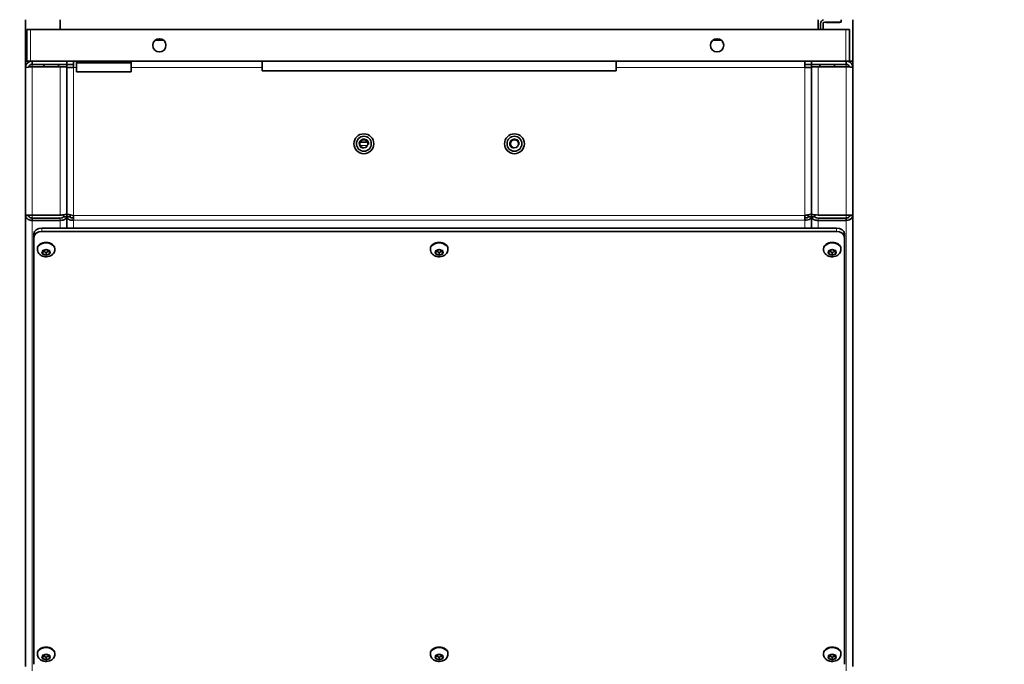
# Model space of a CAD drawing. Header units: millimetres. Extents: x 0 to 5040, y 0 to 3564.
# Tile 4 of 45: x 1345 to 1940, y 333 to 723. Entities that reach past the tile are written whole.
import ezdxf

# ---------------------------------------------------------------- set-up
doc = ezdxf.new("R2010")
doc.units = ezdxf.units.MM
doc.header["$LTSCALE"] = 12
for name, color, linetype, lineweight, true_color in [('Filettatura(ISO)', 3, 'Continuous', 9, 0x00ff00), ('Quote(ISO)', 7, 'Continuous', 25, 0x80ff00), ('Spigoli tangenti visibili(ISO)', 7, 'Continuous', 15, 0x00803f)]:
    doc.layers.add(name, color=color, linetype=linetype, lineweight=lineweight, true_color=true_color)
doc.layers.add('Spigoli visibili(ISO)', color=7, linetype='Continuous', lineweight=35)
doc.styles.add('Corrente-BSI', font='arial.ttf')
doc.dimstyles.new('DEFAULT-ISO', dxfattribs={"dimscale": 12, "dimtxt": 3.5, "dimasz": 2.5, "dimexe": 1, "dimexo": 1, "dimgap": 0.762, "dimtad": 1, "dimtoh": 1, "dimrnd": 1e-08, "dimtxsty": 'Corrente-BSI', "dimcen": 0.09, "dimdle": 10, "dimclrd": 7, "dimclre": 7, "dimclrt": 7, "dimazin": 2, "dimtfac": 0.571429, "dimtmove": 0, "dimatfit": 3, "dimfxl": 1, "dimtolj": 1, "dimlwd": 5, "dimlwe": 5, "dimarcsym": 0})

# ---------------------------------------------------------------- blocks, each defined once
blk = doc.blocks.new('*D17')
at = {"layer": 'Defpoints', "color": 0, "linetype": 'Continuous', "transparency": 16777216}
for p in [(1348.93, 947.63), (1118.93, 212.98), (1598.93, 212.98)]:
    blk.add_point(p, dxfattribs=at)
at = {"layer": 'Quote(ISO)', "color": 7, "linetype": 'Continuous', "lineweight": 5, "transparency": 16777216}
for p, q in [((1336.93, 947.63), (1106.93, 947.63)), ((1118.93, 917.63), (1118.93, 242.98)), ((1586.93, 212.98), (1106.93, 212.98))]:
    blk.add_line(p, q, dxfattribs=at)
at = {"layer": 'Quote(ISO)', "color": 7, "linetype": 'Continuous', "transparency": 16777216}
for points in [[(1113.93, 917.63), (1123.93, 917.63), (1118.93, 947.63)], [(1113.93, 242.98), (1123.93, 242.98), (1118.93, 212.98)]]:
    blk.add_solid(points, dxfattribs=at)
at = {"layer": 'Quote(ISO)', "color": 7, "linetype": 'Continuous', "lineweight": 9, "transparency": 16777216, "insert": (1066.87, 533.92), "char_height": 42, "attachment_point": 1, "rotation": 90, "style": 'Corrente-BSI'}
blk.add_mtext('\\A1;735', dxfattribs=at)
blk = doc.blocks.new('*D20')
at = {"layer": 'Defpoints', "color": 0, "linetype": 'Continuous', "transparency": 16777216}
for p in [(1848.93, 947.63), (2040.93, 947.63), (1848.93, 324.63)]:
    blk.add_point(p, dxfattribs=at)
at = {"layer": 'Quote(ISO)', "color": 7, "linetype": 'Continuous', "lineweight": 5, "transparency": 16777216}
for p, q in [((1860.93, 947.63), (2052.93, 947.63)), ((2040.93, 354.63), (2040.93, 917.63)), ((1860.93, 324.63), (2052.93, 324.63))]:
    blk.add_line(p, q, dxfattribs=at)
at = {"layer": 'Quote(ISO)', "color": 7, "linetype": 'Continuous', "transparency": 16777216}
for points in [[(2035.93, 917.63), (2045.93, 917.63), (2040.93, 947.63)], [(2035.93, 354.63), (2045.93, 354.63), (2040.93, 324.63)]]:
    blk.add_solid(points, dxfattribs=at)
at = {"layer": 'Quote(ISO)', "color": 7, "linetype": 'Continuous', "lineweight": 9, "transparency": 16777216, "insert": (1988.87, 589.62), "char_height": 42, "attachment_point": 1, "rotation": 90, "style": 'Corrente-BSI'}
blk.add_mtext('\\A1;623', dxfattribs=at)

msp = doc.modelspace()

# ---------------------------------------------------------------- linework, layer by layer
at = {"layer": 'Filettatura(ISO)'}
for centre in [(1553.432, 647.628), (1644.432, 647.628)]:
    msp.add_arc(centre, 3, 350, 260, dxfattribs=at)
at = {"layer": 'Spigoli tangenti visibili(ISO)'}
for p, q in [((1352.092, 716.628), (1352.092, 697.628)), ((1844.612, 716.628), (1844.612, 697.628)), ((1352.932, 695.628), (1352.932, 694.214)), ((1352.932, 694.214), (1352.932, 604.539)), ((1369.932, 604.539), (1369.932, 694.214)), ((1377.932, 693.628), (1377.932, 604.285)), ((1379.852, 693.628), (1377.932, 693.628)), ((1491.932, 693.628), (1412.852, 693.628)), ((1819.932, 693.628), (1705.932, 693.628)), ((1819.932, 604.285), (1819.932, 693.628)), ((1827.932, 694.214), (1827.932, 604.539)), ((1844.932, 694.214), (1844.932, 695.628)), ((1844.932, 604.539), (1844.932, 694.214)), ((1555.678, 646.628), (1551.186, 646.628)), ((1352.932, 604.539), (1352.932, 602.691)), ((1352.932, 601.277), (1352.932, 328.98)), ((1369.932, 601.277), (1369.932, 602.691)), ((1369.932, 596.683), (1369.932, 601.277)), ((1377.932, 604.285), (1819.932, 604.285)), ((1377.932, 601.457), (1377.932, 596.683)), ((1819.932, 601.457), (1377.932, 601.457)), ((1819.932, 596.683), (1819.932, 601.457)), ((1827.932, 602.691), (1827.932, 601.277)), ((1827.932, 601.277), (1827.932, 596.683)), ((1844.932, 602.691), (1844.932, 604.539)), ((1844.932, 328.98), (1844.932, 601.277)), ((1358.932, 594.561), (1358.932, 596.683)), ((1838.932, 596.683), (1838.932, 594.561))]:
    msp.add_line(p, q, dxfattribs=at)
for centre in [(1361.432, 583.785), (1598.932, 583.785), (1836.432, 583.785), (1361.432, 339.126), (1598.932, 339.126), (1836.432, 339.126)]:
    msp.add_ellipse(centre, major_axis=(5.25, 0), ratio=0.7071068, start_param=0, end_param=3.1415927, dxfattribs=at)
for centre in [(1361.432, 581.975), (1598.932, 581.975), (1836.432, 581.975), (1361.432, 337.316), (1598.932, 337.316), (1836.432, 337.316)]:
    msp.add_ellipse(centre, major_axis=(-2.69, 0), ratio=0.7071068, dxfattribs=at)
at = {"layer": 'Spigoli visibili(ISO)'}
for p, q in [((1348.932, 697.628), (1348.932, 722.628)), ((1369.932, 716.628), (1369.932, 722.628)), ((1827.932, 716.628), (1827.932, 722.628)), ((1829.432, 716.628), (1829.432, 720.228)), ((1830.932, 720.228), (1830.932, 716.628)), ((1841.932, 721.228), (1831.932, 721.228)), ((1832.832, 721.228), (1832.732, 721.128)), ((1841.132, 721.128), (1832.732, 721.128)), ((1832.732, 721.128), (1832.732, 720.838)), ((1841.132, 720.838), (1832.732, 720.838)), ((1841.032, 721.228), (1841.132, 721.128)), ((1841.132, 721.128), (1841.132, 720.838)), ((1841.932, 722.628), (1841.932, 721.228)), ((1848.932, 722.628), (1848.932, 697.628)), ((1349.852, 716.628), (1352.092, 716.628)), ((1349.852, 716.628), (1349.852, 697.628)), ((1844.612, 716.628), (1352.092, 716.628)), ((1844.612, 716.628), (1846.852, 716.628)), ((1846.852, 716.628), (1846.852, 697.628)), ((1432.404, 710.208), (1427.3, 710.208)), ((1769.404, 710.208), (1764.3, 710.208)), ((1349.852, 697.628), (1348.932, 697.628)), ((1348.932, 693.628), (1348.932, 697.628)), ((1349.852, 697.628), (1352.092, 697.628)), ((1844.612, 697.628), (1352.092, 697.628)), ((1352.932, 695.628), (1352.932, 697.628)), ((1373.932, 695.628), (1373.932, 697.628)), ((1377.932, 693.628), (1377.932, 697.628)), ((1379.852, 696.628), (1379.852, 697.628)), ((1379.852, 696.628), (1379.852, 691.128)), ((1379.852, 696.628), (1412.852, 696.628)), ((1412.852, 696.628), (1412.852, 697.628)), ((1412.852, 696.628), (1412.852, 691.128)), ((1491.932, 697.628), (1491.932, 691.628)), ((1705.932, 697.628), (1705.932, 691.628)), ((1819.932, 697.628), (1819.932, 693.628)), ((1823.932, 695.628), (1823.932, 697.628)), ((1844.612, 697.628), (1846.852, 697.628)), ((1844.932, 695.628), (1844.932, 697.628)), ((1848.932, 697.628), (1846.852, 697.628)), ((1848.932, 697.628), (1848.932, 693.628)), ((1348.932, 604.285), (1348.932, 693.628)), ((1352.932, 695.628), (1373.932, 695.628)), ((1352.932, 694.214), (1369.932, 694.214)), ((1359.982, 694.214), (1359.982, 695.628)), ((1368.882, 694.214), (1368.882, 695.628)), ((1373.932, 694.214), (1369.932, 694.214)), ((1377.932, 695.628), (1373.932, 695.628)), ((1373.932, 695.628), (1373.932, 694.214)), ((1373.932, 694.214), (1373.932, 605.368)), ((1373.932, 605.368), (1373.932, 693.628)), ((1377.932, 693.628), (1373.932, 693.628)), ((1379.852, 691.128), (1412.852, 691.128)), ((1491.932, 691.628), (1705.932, 691.628)), ((1823.932, 695.628), (1819.932, 695.628)), ((1823.932, 693.628), (1819.932, 693.628)), ((1844.932, 695.628), (1823.932, 695.628)), ((1823.932, 695.628), (1823.932, 694.214)), ((1823.932, 605.368), (1823.932, 694.214)), ((1827.932, 694.214), (1823.932, 694.214)), ((1823.932, 693.628), (1823.932, 605.368)), ((1827.932, 694.214), (1844.932, 694.214)), ((1828.982, 694.214), (1828.982, 695.628)), ((1837.882, 694.214), (1837.882, 695.628)), ((1848.932, 693.628), (1848.932, 604.285)), ((1551.186, 648.628), (1555.678, 648.628)), ((1348.932, 331.628), (1348.932, 604.285)), ((1350.932, 604.285), (1348.932, 604.285)), ((1369.932, 604.539), (1352.932, 604.539)), ((1352.932, 602.691), (1369.932, 602.691)), ((1352.932, 602.691), (1352.932, 601.277)), ((1352.932, 601.277), (1369.932, 601.277)), ((1371.932, 603.52), (1371.932, 604.65)), ((1371.932, 603.52), (1373.932, 603.52)), ((1373.932, 603.52), (1373.932, 605.368)), ((1373.932, 605.368), (1373.932, 603.52)), ((1373.932, 603.52), (1373.932, 596.683)), ((1373.932, 596.683), (1373.932, 603.52)), ((1375.932, 603.52), (1373.932, 603.52)), ((1375.932, 603.52), (1375.932, 604.646)), ((1377.932, 601.457), (1377.932, 604.285)), ((1819.932, 604.285), (1819.932, 601.457)), ((1821.932, 603.52), (1821.932, 604.646)), ((1821.932, 603.52), (1823.932, 603.52)), ((1823.932, 605.368), (1823.932, 603.52)), ((1823.932, 603.52), (1823.932, 605.368)), ((1823.932, 596.683), (1823.932, 603.52)), ((1825.932, 603.52), (1823.932, 603.52)), ((1823.932, 603.52), (1823.932, 596.683)), ((1825.932, 603.52), (1825.932, 604.65)), ((1844.932, 604.539), (1827.932, 604.539)), ((1844.932, 602.691), (1827.932, 602.691)), ((1827.932, 601.277), (1844.932, 601.277)), ((1844.932, 602.691), (1844.932, 601.277)), ((1846.932, 604.285), (1848.932, 604.285)), ((1848.932, 604.285), (1848.932, 331.628)), ((1838.932, 596.683), (1358.932, 596.683)), ((1353.932, 593.147), (1353.932, 591.026)), ((1353.932, 332.932), (1353.932, 591.026)), ((1358.932, 594.561), (1838.932, 594.561)), ((1843.932, 591.026), (1843.932, 593.147)), ((1843.932, 591.026), (1843.932, 332.932)), ((1356.182, 583.785), (1356.182, 584.308)), ((1359.432, 582.791), (1361.432, 583.608)), ((1361.432, 583.608), (1363.432, 582.791)), ((1366.682, 583.785), (1366.682, 584.308)), ((1593.682, 583.785), (1593.682, 584.308)), ((1596.932, 582.791), (1598.932, 583.608)), ((1598.932, 583.608), (1600.932, 582.791)), ((1604.182, 583.785), (1604.182, 584.308)), ((1831.182, 583.785), (1831.182, 584.308)), ((1834.432, 582.791), (1836.432, 583.608)), ((1836.432, 583.608), (1838.432, 582.791)), ((1841.682, 583.785), (1841.682, 584.308)), ((1359.432, 581.158), (1359.432, 582.791)), ((1361.432, 580.342), (1359.432, 581.158)), ((1361.432, 580.342), (1361.432, 581.812)), ((1363.432, 581.158), (1361.432, 580.342)), ((1363.432, 582.791), (1363.432, 581.158)), ((1596.932, 581.158), (1596.932, 582.791)), ((1598.932, 580.342), (1596.932, 581.158)), ((1598.932, 580.342), (1598.932, 581.812)), ((1600.932, 581.158), (1598.932, 580.342)), ((1600.932, 582.791), (1600.932, 581.158)), ((1834.432, 581.158), (1834.432, 582.791)), ((1836.432, 580.342), (1834.432, 581.158)), ((1836.432, 580.342), (1836.432, 581.812)), ((1838.432, 581.158), (1836.432, 580.342)), ((1838.432, 582.791), (1838.432, 581.158)), ((1356.182, 339.126), (1356.182, 339.649)), ((1366.682, 339.126), (1366.682, 339.649)), ((1593.682, 339.126), (1593.682, 339.649)), ((1604.182, 339.126), (1604.182, 339.649)), ((1831.182, 339.126), (1831.182, 339.649)), ((1841.682, 339.126), (1841.682, 339.649)), ((1359.432, 338.132), (1361.432, 338.949)), ((1359.432, 336.499), (1359.432, 338.132)), ((1361.432, 335.683), (1359.432, 336.499)), ((1361.432, 338.949), (1363.432, 338.132)), ((1361.432, 335.683), (1361.432, 337.154)), ((1363.432, 336.499), (1361.432, 335.683)), ((1363.432, 338.132), (1363.432, 336.499)), ((1596.932, 338.132), (1598.932, 338.949)), ((1596.932, 336.499), (1596.932, 338.132)), ((1598.932, 335.683), (1596.932, 336.499)), ((1598.932, 338.949), (1600.932, 338.132)), ((1598.932, 335.683), (1598.932, 337.154)), ((1600.932, 336.499), (1598.932, 335.683)), ((1600.932, 338.132), (1600.932, 336.499)), ((1834.432, 338.132), (1836.432, 338.949)), ((1834.432, 336.499), (1834.432, 338.132)), ((1836.432, 335.683), (1834.432, 336.499)), ((1836.432, 338.949), (1838.432, 338.132)), ((1836.432, 335.683), (1836.432, 337.154)), ((1838.432, 336.499), (1836.432, 335.683)), ((1838.432, 338.132), (1838.432, 336.499))]:
    msp.add_line(p, q, dxfattribs=at)
for centre, radius in [((1429.852, 707.128), 4), ((1766.852, 707.128), 4), ((1553.432, 647.628), 6), ((1553.432, 647.628), 4.5), ((1553.432, 647.628), 2.458), ((1644.432, 647.628), 6), ((1644.432, 647.628), 4.5), ((1644.432, 647.628), 2.458)]:
    msp.add_circle(centre, radius, dxfattribs=at)
for radius, start in [(2.5, 106.260205), (1, 90)]:
    msp.add_arc((1831.932, 720.228), radius, start, 180, dxfattribs=at)
for centre, major_axis, ratio, start_param, end_param in [((1369.932, 603.52), (2, 0), 0.4142136, 4.712389, 6.2831853), ((1827.932, 603.52), (-2, 0), 0.4142136, 0, 1.5707963), ((1358.932, 593.147), (-5, 0), 0.7071068, 4.712389, 6.2831853), ((1838.932, 593.147), (5, 0), 0.7071068, 0, 1.5707963), ((1358.932, 591.026), (-5, 0), 0.7071068, 4.712389, 6.2831853), ((1838.932, 591.026), (5, 0), 0.7071068, 0, 1.5707963), ((1361.432, 584.308), (-5.25, 0), 0.7071068, 3.1415927, 6.2831853), ((1598.932, 584.308), (-5.25, 0), 0.7071068, 3.1415927, 6.2831853), ((1836.432, 584.308), (-5.25, 0), 0.7071068, 3.1415927, 6.2831853), ((1361.432, 339.649), (-5.25, 0), 0.7071068, 3.1415927, 6.2831853), ((1598.932, 339.649), (-5.25, 0), 0.7071068, 3.1415927, 6.2831853), ((1836.432, 339.649), (-5.25, 0), 0.7071068, 3.1415927, 6.2831853)]:
    msp.add_ellipse(centre, major_axis=major_axis, ratio=ratio, start_param=start_param, end_param=end_param, dxfattribs=at)
for points, knots in [([(1352.932, 697.628), (1351.659, 697.628), (1350.402, 696.978), (1349.667, 695.938), (1349.193, 695.268), (1348.932, 694.449), (1348.932, 693.628)], [0, 0, 0, 0, 0.9551001, 0.9551001, 0.9551001, 1.5707963, 1.5707963, 1.5707963, 1.5707963]), ([(1848.932, 693.628), (1848.932, 694.902), (1848.282, 696.158), (1847.242, 696.894), (1846.572, 697.368), (1845.753, 697.628), (1844.932, 697.628)], [0, 0, 0, 0, 0.9551001, 0.9551001, 0.9551001, 1.5707963, 1.5707963, 1.5707963, 1.5707963]), ([(1348.932, 693.628), (1348.932, 693.747), (1349.582, 693.866), (1350.622, 693.985), (1351.292, 694.061), (1352.111, 694.138), (1352.932, 694.214)], [0, 0, 0, 0, 0.9551001, 0.9551001, 0.9551001, 1.5707963, 1.5707963, 1.5707963, 1.5707963]), ([(1350.974, 694.022), (1351.103, 694.631), (1351.523, 695.179), (1352.089, 695.442), (1352.352, 695.564), (1352.642, 695.628), (1352.932, 695.628)], [0.1986775, 0.1986775, 0.1986775, 0.1986775, 1.1358119, 1.1358119, 1.1358119, 1.5707963, 1.5707963, 1.5707963, 1.5707963]), ([(1846.89, 694.022), (1846.761, 694.631), (1846.342, 695.179), (1845.775, 695.442), (1845.512, 695.564), (1845.222, 695.628), (1844.932, 695.628)], [0.1986775, 0.1986775, 0.1986775, 0.1986775, 1.1358119, 1.1358119, 1.1358119, 1.5707963, 1.5707963, 1.5707963, 1.5707963]), ([(1844.932, 694.214), (1846.206, 694.095), (1847.462, 693.977), (1848.198, 693.858), (1848.672, 693.781), (1848.932, 693.705), (1848.932, 693.628)], [0, 0, 0, 0, 0.9551001, 0.9551001, 0.9551001, 1.5707963, 1.5707963, 1.5707963, 1.5707963]), ([(1352.932, 604.539), (1351.659, 604.488), (1350.402, 604.436), (1349.667, 604.385), (1349.193, 604.352), (1348.932, 604.318), (1348.932, 604.285)], [0, 0, 0, 0, 0.9551001, 0.9551001, 0.9551001, 1.5707963, 1.5707963, 1.5707963, 1.5707963]), ([(1348.932, 604.285), (1348.932, 603.348), (1349.582, 602.423), (1350.622, 601.867), (1351.292, 601.508), (1352.111, 601.301), (1352.932, 601.277)], [0, 0, 0, 0, 0.9551001, 0.9551001, 0.9551001, 1.5707963, 1.5707963, 1.5707963, 1.5707963]), ([(1350.932, 604.285), (1350.932, 604.346), (1351.403, 604.408), (1352.089, 604.469), (1352.352, 604.492), (1352.642, 604.516), (1352.932, 604.539)], [0, 0, 0, 0, 1.1358119, 1.1358119, 1.1358119, 1.5707963, 1.5707963, 1.5707963, 1.5707963]), ([(1350.932, 604.285), (1350.932, 603.707), (1351.403, 603.142), (1352.089, 602.873), (1352.352, 602.77), (1352.642, 602.708), (1352.932, 602.691)], [0, 0, 0, 0, 1.1358119, 1.1358119, 1.1358119, 1.5707963, 1.5707963, 1.5707963, 1.5707963]), ([(1373.932, 605.368), (1373.932, 605.105), (1373.286, 604.845), (1372.251, 604.693), (1371.579, 604.594), (1370.757, 604.539), (1369.932, 604.539)], [1.5707963, 1.5707963, 1.5707963, 1.5707963, 2.5233664, 2.5233664, 2.5233664, 3.1415927, 3.1415927, 3.1415927, 3.1415927]), ([(1369.932, 601.277), (1371.202, 601.277), (1372.456, 601.64), (1373.192, 602.22), (1373.67, 602.597), (1373.932, 603.058), (1373.932, 603.52)], [-3.1415927, -3.1415927, -3.1415927, -3.1415927, -2.1890226, -2.1890226, -2.1890226, -1.5707963, -1.5707963, -1.5707963, -1.5707963]), ([(1377.932, 604.285), (1376.659, 604.505), (1375.402, 604.724), (1374.667, 604.943), (1374.193, 605.085), (1373.932, 605.226), (1373.932, 605.368)], [0, 0, 0, 0, 0.9551001, 0.9551001, 0.9551001, 1.5707963, 1.5707963, 1.5707963, 1.5707963]), ([(1373.932, 603.52), (1373.932, 602.775), (1374.582, 602.041), (1375.622, 601.676), (1376.292, 601.441), (1377.111, 601.357), (1377.932, 601.457)], [0, 0, 0, 0, 0.9551001, 0.9551001, 0.9551001, 1.5707963, 1.5707963, 1.5707963, 1.5707963]), ([(1377.932, 602.871), (1377.175, 602.687), (1376.438, 602.835), (1376.118, 603.136), (1375.996, 603.251), (1375.932, 603.385), (1375.932, 603.52)], [0, 0, 0, 0, 1.1358119, 1.1358119, 1.1358119, 1.5707963, 1.5707963, 1.5707963, 1.5707963]), ([(1823.932, 605.368), (1823.932, 605.148), (1823.282, 604.929), (1822.242, 604.709), (1821.572, 604.568), (1820.753, 604.427), (1819.932, 604.285)], [0, 0, 0, 0, 0.9551001, 0.9551001, 0.9551001, 1.5707963, 1.5707963, 1.5707963, 1.5707963]), ([(1819.932, 601.457), (1821.206, 601.302), (1822.462, 601.606), (1823.198, 602.186), (1823.672, 602.56), (1823.932, 603.039), (1823.932, 603.52)], [0, 0, 0, 0, 0.9551001, 0.9551001, 0.9551001, 1.5707963, 1.5707963, 1.5707963, 1.5707963]), ([(1819.932, 602.871), (1820.689, 602.687), (1821.427, 602.835), (1821.746, 603.136), (1821.868, 603.251), (1821.932, 603.385), (1821.932, 603.52)], [0, 0, 0, 0, 1.1358119, 1.1358119, 1.1358119, 1.5707963, 1.5707963, 1.5707963, 1.5707963]), ([(1827.932, 604.539), (1826.662, 604.539), (1825.409, 604.673), (1824.673, 604.887), (1824.195, 605.027), (1823.932, 605.197), (1823.932, 605.368)], [-3.1415927, -3.1415927, -3.1415927, -3.1415927, -2.1890226, -2.1890226, -2.1890226, -1.5707963, -1.5707963, -1.5707963, -1.5707963]), ([(1823.932, 603.52), (1823.932, 602.808), (1824.579, 602.105), (1825.614, 601.692), (1826.286, 601.424), (1827.108, 601.277), (1827.932, 601.277)], [1.5707963, 1.5707963, 1.5707963, 1.5707963, 2.5233664, 2.5233664, 2.5233664, 3.1415927, 3.1415927, 3.1415927, 3.1415927]), ([(1848.932, 604.285), (1848.932, 604.337), (1848.282, 604.388), (1847.242, 604.44), (1846.572, 604.473), (1845.753, 604.506), (1844.932, 604.539)], [0, 0, 0, 0, 0.9551001, 0.9551001, 0.9551001, 1.5707963, 1.5707963, 1.5707963, 1.5707963]), ([(1846.932, 604.285), (1846.932, 604.346), (1846.462, 604.408), (1845.775, 604.469), (1845.512, 604.492), (1845.222, 604.516), (1844.932, 604.539)], [0, 0, 0, 0, 1.1358119, 1.1358119, 1.1358119, 1.5707963, 1.5707963, 1.5707963, 1.5707963]), ([(1844.932, 601.277), (1846.206, 601.314), (1847.462, 601.81), (1848.198, 602.581), (1848.672, 603.079), (1848.932, 603.681), (1848.932, 604.285)], [0, 0, 0, 0, 0.9551001, 0.9551001, 0.9551001, 1.5707963, 1.5707963, 1.5707963, 1.5707963]), ([(1846.932, 604.285), (1846.932, 603.707), (1846.462, 603.142), (1845.775, 602.873), (1845.512, 602.77), (1845.222, 602.708), (1844.932, 602.691)], [0, 0, 0, 0, 1.1358119, 1.1358119, 1.1358119, 1.5707963, 1.5707963, 1.5707963, 1.5707963]), ([(1366.682, 583.785), (1366.682, 583.344), (1366.606, 582.905), (1366.318, 582.07), (1366.101, 581.68), (1365.547, 580.949), (1365.198, 580.624), (1364.381, 580.043), (1363.903, 579.809), (1362.864, 579.459), (1362.299, 579.357), (1361.149, 579.302), (1360.564, 579.354), (1359.429, 579.622), (1358.879, 579.836), (1357.891, 580.431), (1357.447, 580.801), (1356.77, 581.655), (1356.517, 582.112), (1356.244, 582.99), (1356.182, 583.387), (1356.182, 583.785)], [6.2831853, 6.2831853, 6.2831853, 6.2831853, 6.5225051, 6.5225051, 6.7751696, 6.7751696, 7.0658726, 7.0658726, 7.4086103, 7.4086103, 7.7875254, 7.7875254, 8.175823, 8.175823, 8.5600547, 8.5600547, 8.9147312, 8.9147312, 9.2087231, 9.2087231, 9.424778, 9.424778, 9.424778, 9.424778]), ([(1604.182, 583.785), (1604.182, 583.344), (1604.106, 582.905), (1603.818, 582.07), (1603.601, 581.68), (1603.047, 580.949), (1602.698, 580.624), (1601.881, 580.043), (1601.403, 579.809), (1600.364, 579.459), (1599.799, 579.357), (1598.649, 579.302), (1598.064, 579.354), (1596.929, 579.622), (1596.379, 579.836), (1595.391, 580.431), (1594.947, 580.801), (1594.27, 581.655), (1594.017, 582.112), (1593.744, 582.99), (1593.682, 583.387), (1593.682, 583.785)], [6.2831853, 6.2831853, 6.2831853, 6.2831853, 6.5225051, 6.5225051, 6.7751696, 6.7751696, 7.0658726, 7.0658726, 7.4086103, 7.4086103, 7.7875254, 7.7875254, 8.175823, 8.175823, 8.5600547, 8.5600547, 8.9147312, 8.9147312, 9.2087231, 9.2087231, 9.424778, 9.424778, 9.424778, 9.424778]), ([(1841.682, 583.785), (1841.682, 583.344), (1841.606, 582.905), (1841.318, 582.07), (1841.101, 581.68), (1840.547, 580.949), (1840.198, 580.624), (1839.381, 580.043), (1838.903, 579.809), (1837.864, 579.459), (1837.299, 579.357), (1836.149, 579.302), (1835.564, 579.354), (1834.429, 579.622), (1833.879, 579.836), (1832.891, 580.431), (1832.447, 580.801), (1831.77, 581.655), (1831.517, 582.112), (1831.244, 582.99), (1831.182, 583.387), (1831.182, 583.785)], [6.2831853, 6.2831853, 6.2831853, 6.2831853, 6.5225051, 6.5225051, 6.7751696, 6.7751696, 7.0658726, 7.0658726, 7.4086103, 7.4086103, 7.7875254, 7.7875254, 8.175823, 8.175823, 8.5600547, 8.5600547, 8.9147312, 8.9147312, 9.2087231, 9.2087231, 9.424778, 9.424778, 9.424778, 9.424778]), ([(1366.682, 339.126), (1366.682, 338.685), (1366.606, 338.246), (1366.318, 337.411), (1366.101, 337.021), (1365.547, 336.29), (1365.198, 335.965), (1364.381, 335.384), (1363.903, 335.15), (1362.864, 334.8), (1362.299, 334.698), (1361.149, 334.643), (1360.564, 334.695), (1359.429, 334.963), (1358.879, 335.177), (1357.891, 335.772), (1357.447, 336.142), (1356.77, 336.996), (1356.517, 337.453), (1356.244, 338.331), (1356.182, 338.728), (1356.182, 339.126)], [6.2831853, 6.2831853, 6.2831853, 6.2831853, 6.5225051, 6.5225051, 6.7751696, 6.7751696, 7.0658726, 7.0658726, 7.4086103, 7.4086103, 7.7875254, 7.7875254, 8.175823, 8.175823, 8.5600547, 8.5600547, 8.9147312, 8.9147312, 9.2087231, 9.2087231, 9.424778, 9.424778, 9.424778, 9.424778]), ([(1604.182, 339.126), (1604.182, 338.685), (1604.106, 338.246), (1603.818, 337.411), (1603.601, 337.021), (1603.047, 336.29), (1602.698, 335.965), (1601.881, 335.384), (1601.403, 335.15), (1600.364, 334.8), (1599.799, 334.698), (1598.649, 334.643), (1598.064, 334.695), (1596.929, 334.963), (1596.379, 335.177), (1595.391, 335.772), (1594.947, 336.142), (1594.27, 336.996), (1594.017, 337.453), (1593.744, 338.331), (1593.682, 338.728), (1593.682, 339.126)], [6.2831853, 6.2831853, 6.2831853, 6.2831853, 6.5225051, 6.5225051, 6.7751696, 6.7751696, 7.0658726, 7.0658726, 7.4086103, 7.4086103, 7.7875254, 7.7875254, 8.175823, 8.175823, 8.5600547, 8.5600547, 8.9147312, 8.9147312, 9.2087231, 9.2087231, 9.424778, 9.424778, 9.424778, 9.424778]), ([(1841.682, 339.126), (1841.682, 338.685), (1841.606, 338.246), (1841.318, 337.411), (1841.101, 337.021), (1840.547, 336.29), (1840.198, 335.965), (1839.381, 335.384), (1838.903, 335.15), (1837.864, 334.8), (1837.299, 334.698), (1836.149, 334.643), (1835.564, 334.695), (1834.429, 334.963), (1833.879, 335.177), (1832.891, 335.772), (1832.447, 336.142), (1831.77, 336.996), (1831.517, 337.453), (1831.244, 338.331), (1831.182, 338.728), (1831.182, 339.126)], [6.2831853, 6.2831853, 6.2831853, 6.2831853, 6.5225051, 6.5225051, 6.7751696, 6.7751696, 7.0658726, 7.0658726, 7.4086103, 7.4086103, 7.7875254, 7.7875254, 8.175823, 8.175823, 8.5600547, 8.5600547, 8.9147312, 8.9147312, 9.2087231, 9.2087231, 9.424778, 9.424778, 9.424778, 9.424778])]:
    msp.add_open_spline(points, degree=3, knots=knots, dxfattribs=at)
for points in [[(1359.432, 582.629), (1360.432, 582.456), (1361.432, 581.812)], [(1361.432, 581.812), (1362.432, 582.456), (1363.432, 582.629)], [(1596.932, 582.629), (1597.932, 582.456), (1598.932, 581.812)], [(1598.932, 581.812), (1599.932, 582.456), (1600.932, 582.629)], [(1834.432, 582.629), (1835.432, 582.456), (1836.432, 581.812)], [(1836.432, 581.812), (1837.432, 582.456), (1838.432, 582.629)], [(1359.432, 337.97), (1360.432, 337.797), (1361.432, 337.154)], [(1361.432, 337.154), (1362.432, 337.797), (1363.432, 337.97)], [(1596.932, 337.97), (1597.932, 337.797), (1598.932, 337.154)], [(1598.932, 337.154), (1599.932, 337.797), (1600.932, 337.97)], [(1834.432, 337.97), (1835.432, 337.797), (1836.432, 337.154)], [(1836.432, 337.154), (1837.432, 337.797), (1838.432, 337.97)]]:
    msp.add_rational_spline(points, [1, 1.15470053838, 1], degree=2, dxfattribs=at)

# ---------------------------------------------------------------- dimensions: what is measured, and where the dimension line sits
at = {"layer": 'Quote(ISO)', "color": 7, "linetype": 'Continuous', "lineweight": 9}
for base, p1, p2, override, picture, middle in [((1118.932, 212.984), (1348.932, 947.628), (1598.932, 212.984), {"dimgap": 0.762, "dimtoh": 0, "dimdec": 0, "dimtol": 0, "dimlim": 0, "dimtp": 0, "dimtm": 0, "dimtdec": 0, "dimtofl": 0, "dimatfit": 1}, '*D17', (1118.932, 580.306)), ((2040.932, 947.628), (1848.932, 324.628), (1848.932, 947.628), {"dimgap": 0.762, "dimtoh": 0, "dimdec": 2, "dimtol": 0, "dimlim": 0, "dimtp": 0, "dimtm": 0, "dimtdec": 2, "dimtofl": 0, "dimatfit": 1}, '*D20', (2040.932, 636.128))]:
    dim = msp.add_linear_dim(base=base, p1=p1, p2=p2, angle=270, dimstyle='DEFAULT-ISO', override=override, dxfattribs=at)
    dim.commit()
    dim.dimension.update_dxf_attribs({"geometry": picture, "text_midpoint": middle, "dimtype": 160})

doc.saveas('drawing.dxf')
